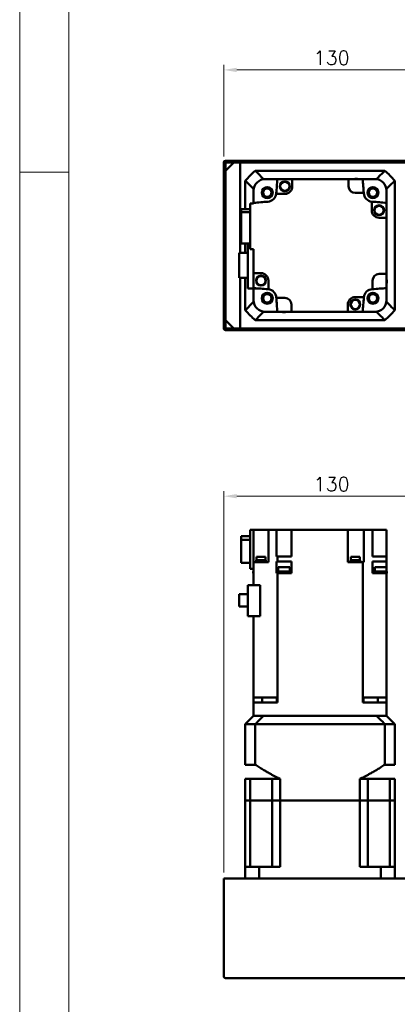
# Model space of a CAD drawing. Header units: millimetres. Extents: x 46891 to 51038, y 6223 to 10291.
# Tile 2 of 8: x 48547 to 48774, y 8909 to 9502. Entities that reach past the tile are written whole.
import ezdxf

# ---------------------------------------------------------------- set-up
doc = ezdxf.new("R2010")
doc.units = ezdxf.units.MM
doc.header["$LTSCALE"] = 0.5
doc.layers.get('0').update_dxf_attribs({"lineweight": 20})
doc.layers.add('외형선(ISO)', color=7, linetype='Continuous', lineweight=50)
doc.styles.add('DSR TEXT', font='romans.shx', dxfattribs={"bigfont": 'whgtxt.shx'})
doc.styles.get("Standard").update_dxf_attribs({"font": 'romans.shx', "bigfont": 'whgtxt.shx'})
doc.dimstyles.new('DSR', dxfattribs={"dimscale": 2, "dimtxt": 3, "dimasz": 3, "dimexe": 0.5, "dimexo": 0.5, "dimgap": 0.5, "dimtad": 1, "dimdsep": 46, "dimtxsty": 'Standard', "dimcen": 2.5, "dimclrd": 4, "dimclre": 4, "dimclrt": 2, "dimadec": 0, "dimazin": 2, "dimtfac": 1, "dimtmove": 0, "dimatfit": 3, "dimfxl": 0, "dimlwd": -1, "dimlwe": -1, "dimarcsym": 0})

# ---------------------------------------------------------------- blocks, each defined once
blk = doc.blocks.new('A$C1C1952E1')
at = {"color": 1}
blk.add_lwpolyline([(0, 0), (420, 0), (420, 297), (0, 297)], close=True, dxfattribs=at)
at = {"color": 3}
blk.add_lwpolyline([(5, 5), (415, 5), (415, 292), (5, 292)], close=True, dxfattribs=at)
blk = doc.blocks.new('*D125')
at = {"color": 1, "linetype": 'ByBlock'}
for p, q in [((48669.5, 9419.41), (48669.5, 9474.57)), ((48799.5, 9409.41), (48799.5, 9474.57)), ((48791.7, 9471.57), (48677.3, 9471.57))]:
    blk.add_line(p, q, dxfattribs=at)
at = {"color": 1}
for points in [[(48677.3, 9472.87), (48677.3, 9470.27), (48669.5, 9471.57)], [(48791.7, 9472.87), (48791.7, 9470.27), (48799.5, 9471.57)]]:
    blk.add_solid(points, dxfattribs=at)
at = {"layer": 'Defpoints', "color": 0}
for p in [(48669.5, 9471.57), (48669.5, 9415.81), (48799.5, 9405.81)]:
    blk.add_point(p, dxfattribs=at)
at = {"color": 3, "insert": (48734.5, 9478.77), "char_height": 8.4, "attachment_point": 5, "style": 'DSR TEXT'}
blk.add_mtext('130', dxfattribs=at)
blk = doc.blocks.new('*D155')
at = {"color": 1, "linetype": 'ByBlock'}
for p, q in [((48669.5, 8988.03), (48669.5, 9217.74)), ((48791.7, 9214.74), (48677.3, 9214.74)), ((48799.5, 9154.53), (48799.5, 9217.74))]:
    blk.add_line(p, q, dxfattribs=at)
at = {"color": 1}
for points in [[(48677.3, 9216.04), (48677.3, 9213.44), (48669.5, 9214.74)], [(48791.7, 9216.04), (48791.7, 9213.44), (48799.5, 9214.74)]]:
    blk.add_solid(points, dxfattribs=at)
at = {"layer": 'Defpoints', "color": 0}
for p in [(48669.5, 9214.74), (48799.5, 9150.93), (48669.5, 8984.43)]:
    blk.add_point(p, dxfattribs=at)
at = {"color": 3, "insert": (48734.5, 9221.94), "char_height": 8.4, "attachment_point": 5, "style": 'DSR TEXT'}
blk.add_mtext('130', dxfattribs=at)

msp = doc.modelspace()

# ---------------------------------------------------------------- linework, layer by layer
at = {"color": 1}
msp.add_line((48576.33082, 9409.88267), (48546.67132, 9409.88267), dxfattribs=at)
at = {"layer": '외형선(ISO)'}
for p, q in [((48669.50234, 9415.81317), (48669.50234, 9407.81317)), ((48909.50234, 9416.81317), (48670.50234, 9416.81317)), ((48670.50234, 9410.81317), (48675.50234, 9415.81317)), ((48670.50234, 9407.81317), (48670.50234, 9415.31317)), ((48671.00234, 9415.81317), (48909.00234, 9415.81317)), ((48679.50234, 9415.81317), (48675.50234, 9415.81317)), ((48679.50234, 9361.36317), (48679.50234, 9415.81317)), ((48670.50234, 9410.81317), (48670.50234, 9320.81317)), ((48766.50494, 9410.81317), (48688.49974, 9410.81317)), ((48669.50234, 9407.81317), (48670.50234, 9407.81317)), ((48669.50234, 9403.81317), (48669.50234, 9407.81317)), ((48670.50234, 9403.81317), (48669.50234, 9403.81317)), ((48669.50234, 9403.81317), (48669.50234, 9327.81317)), ((48670.50234, 9327.81317), (48670.50234, 9403.81317)), ((48682.50234, 9404.81576), (48682.50234, 9387.59544)), ((48693.49866, 9405.81317), (48694.50234, 9405.81317)), ((48701.83615, 9405.81317), (48694.50234, 9405.81317)), ((48701.83615, 9405.81317), (48710.80234, 9405.81317)), ((48744.70234, 9405.81317), (48710.80234, 9405.81317)), ((48710.80234, 9405.81317), (48710.80234, 9401.41317)), ((48744.70234, 9405.81317), (48753.16853, 9405.81317)), ((48744.70234, 9401.41317), (48744.70234, 9405.81317)), ((48760.50234, 9405.81317), (48753.16853, 9405.81317)), ((48760.50234, 9405.81317), (48761.50602, 9405.81317)), ((48772.50234, 9326.81057), (48772.50234, 9404.81576)), ((48687.50234, 9399.81684), (48687.50234, 9398.81317)), ((48687.50234, 9391.47935), (48687.50234, 9398.81317)), ((48706.30234, 9396.91317), (48701.13523, 9396.91317)), ((48753.82428, 9397.41317), (48748.70234, 9397.41317)), ((48767.50234, 9399.81684), (48767.50234, 9398.81317)), ((48767.50234, 9391.47935), (48767.50234, 9398.81317)), ((48685.50234, 9391.01317), (48687.50234, 9391.01317)), ((48685.50234, 9391.01317), (48685.50234, 9363.61317)), ((48687.50234, 9391.01317), (48687.50234, 9391.47935)), ((48758.60234, 9387.01317), (48758.60234, 9392.18028)), ((48767.50234, 9391.47935), (48767.50234, 9382.51317)), ((48680.00234, 9387.59544), (48685.50234, 9387.59544)), ((48680.00234, 9387.59544), (48680.00234, 9385.88927)), ((48685.50234, 9385.88927), (48680.00234, 9385.88927)), ((48680.00234, 9385.88927), (48680.00234, 9367.03089)), ((48767.50234, 9382.51317), (48763.10234, 9382.51317)), ((48767.50234, 9348.61317), (48767.50234, 9382.51317)), ((48684.10234, 9361.36317), (48678.70234, 9361.36317)), ((48678.70234, 9361.36317), (48678.70234, 9346.26317)), ((48680.00234, 9367.03089), (48685.50234, 9367.03089)), ((48682.50234, 9367.03089), (48682.50234, 9361.36317)), ((48684.10234, 9367.03089), (48684.10234, 9339.81317)), ((48685.50234, 9363.61317), (48687.50234, 9363.61317)), ((48687.50234, 9349.11317), (48687.50234, 9363.61317)), ((48678.70234, 9346.26317), (48684.10234, 9346.26317)), ((48679.50234, 9315.81317), (48679.50234, 9346.26317)), ((48682.50234, 9346.26317), (48682.50234, 9326.81057)), ((48687.50234, 9349.11317), (48687.50234, 9340.14698)), ((48691.90234, 9349.11317), (48687.50234, 9349.11317)), ((48696.40234, 9344.61317), (48696.40234, 9339.44605)), ((48759.10234, 9339.49122), (48759.10234, 9344.61317)), ((48763.10234, 9348.61317), (48767.50234, 9348.61317)), ((48767.50234, 9348.61317), (48767.50234, 9340.14698)), ((48684.10234, 9339.81317), (48691.53089, 9339.81317)), ((48687.50234, 9332.81317), (48687.50234, 9339.81317)), ((48767.50234, 9332.81317), (48767.50234, 9340.14698)), ((48687.50234, 9332.81317), (48687.50234, 9331.80949)), ((48701.1804, 9334.21317), (48706.30234, 9334.21317)), ((48748.70234, 9334.71317), (48753.86945, 9334.71317)), ((48767.50234, 9332.81317), (48767.50234, 9331.80949)), ((48669.50234, 9327.81317), (48670.50234, 9327.81317)), ((48669.50234, 9323.81317), (48669.50234, 9327.81317)), ((48693.49866, 9325.81317), (48694.50234, 9325.81317)), ((48694.50234, 9325.81317), (48701.83615, 9325.81317)), ((48701.83615, 9325.81317), (48710.30234, 9325.81317)), ((48710.30234, 9330.21317), (48710.30234, 9325.81317)), ((48710.30234, 9325.81317), (48744.20234, 9325.81317)), ((48744.20234, 9325.81317), (48744.20234, 9330.21317)), ((48753.16853, 9325.81317), (48744.20234, 9325.81317)), ((48753.16853, 9325.81317), (48760.50234, 9325.81317)), ((48760.50234, 9325.81317), (48761.50602, 9325.81317)), ((48670.50234, 9323.81317), (48669.50234, 9323.81317)), ((48669.50234, 9323.81317), (48669.50234, 9315.81317)), ((48670.50234, 9316.31317), (48670.50234, 9323.81317)), ((48675.50234, 9315.81317), (48670.50234, 9320.81317)), ((48688.49974, 9320.81317), (48766.50494, 9320.81317)), ((48670.50234, 9314.81317), (48799.50234, 9314.81317)), ((48799.50234, 9315.81317), (48671.00234, 9315.81317)), ((48675.50234, 9315.81317), (48679.50234, 9315.81317)), ((48685.50234, 9190.73282), (48680.00234, 9190.73282)), ((48680.00234, 9190.73282), (48680.00234, 9188.41731)), ((48685.50234, 9194.42724), (48687.50234, 9194.42724)), ((48685.50234, 9194.42724), (48685.50234, 9170.92724)), ((48687.50234, 9194.42724), (48687.50234, 9174.92724)), ((48691.90234, 9194.42724), (48687.50234, 9194.42724)), ((48696.40234, 9194.42724), (48691.90234, 9194.42724)), ((48701.16967, 9194.42724), (48696.40234, 9194.42724)), ((48696.40234, 9194.42724), (48696.40234, 9174.92724)), ((48701.16967, 9194.42724), (48701.1804, 9194.42724)), ((48701.1804, 9178.42724), (48701.1804, 9194.42724)), ((48701.1804, 9194.42724), (48706.30234, 9194.42724)), ((48710.30234, 9194.42724), (48706.30234, 9194.42724)), ((48710.30234, 9194.42724), (48744.20234, 9194.42724)), ((48710.30234, 9178.42724), (48710.30234, 9194.42724)), ((48744.20234, 9174.92724), (48744.20234, 9194.42724)), ((48748.70234, 9194.42724), (48744.20234, 9194.42724)), ((48748.70234, 9194.42724), (48753.86945, 9194.42724)), ((48758.94619, 9194.42724), (48753.86945, 9194.42724)), ((48753.86945, 9174.92724), (48753.86945, 9194.42724)), ((48758.94619, 9194.42724), (48759.10234, 9194.42724)), ((48759.10234, 9178.42724), (48759.10234, 9194.42724)), ((48763.10234, 9194.42724), (48759.10234, 9194.42724)), ((48763.10234, 9194.42724), (48767.50234, 9194.42724)), ((48767.50234, 9194.42724), (48767.50234, 9178.42724)), ((48680.00234, 9188.41731), (48685.50234, 9188.41731)), ((48680.00234, 9188.41731), (48680.00234, 9174.52166)), ((48689.1914, 9178.12724), (48694.6914, 9178.12724)), ((48689.1914, 9178.12724), (48689.1914, 9176.12724)), ((48694.6914, 9178.12724), (48694.6914, 9176.12724)), ((48701.1804, 9178.42724), (48701.83615, 9178.42724)), ((48701.83615, 9178.42724), (48710.30234, 9178.42724)), ((48701.83615, 9175.42724), (48701.83615, 9178.42724)), ((48745.95091, 9178.12724), (48751.45091, 9178.12724)), ((48745.95091, 9178.12724), (48745.95091, 9176.12724)), ((48751.45091, 9178.12724), (48751.45091, 9176.12724)), ((48759.10234, 9178.42724), (48767.50234, 9178.42724)), ((48767.50234, 9175.42724), (48767.50234, 9178.42724)), ((48680.00234, 9174.52166), (48685.50234, 9174.52166)), ((48687.50234, 9161.07724), (48687.50234, 9174.92724)), ((48687.50234, 9174.92724), (48696.05849, 9174.92724)), ((48688.9414, 9175.42724), (48694.9414, 9175.42724)), ((48688.9414, 9175.42724), (48688.9414, 9174.92724)), ((48688.9914, 9176.12724), (48694.8914, 9176.12724)), ((48688.9914, 9176.12724), (48688.9914, 9175.42724)), ((48694.8914, 9176.12724), (48694.8914, 9175.42724)), ((48694.9414, 9175.42724), (48694.9414, 9174.92724)), ((48696.40234, 9174.92724), (48696.05849, 9174.92724)), ((48701.1804, 9175.42724), (48701.1804, 9170.42724)), ((48701.83615, 9175.42724), (48701.1804, 9175.42724)), ((48710.30234, 9175.42724), (48701.83615, 9175.42724)), ((48702.29172, 9172.02724), (48709.29172, 9172.02724)), ((48702.29172, 9169.42724), (48702.29172, 9172.02724)), ((48709.29172, 9169.42724), (48709.29172, 9172.02724)), ((48710.30234, 9175.42724), (48710.30234, 9170.42724)), ((48753.16853, 9174.92724), (48744.20234, 9174.92724)), ((48745.70091, 9175.42724), (48751.70091, 9175.42724)), ((48745.70091, 9175.42724), (48745.70091, 9174.92724)), ((48745.75091, 9176.12724), (48751.65091, 9176.12724)), ((48745.75091, 9176.12724), (48745.75091, 9175.42724)), ((48751.65091, 9176.12724), (48751.65091, 9175.42724)), ((48751.70091, 9175.42724), (48751.70091, 9174.92724)), ((48753.16853, 9093.42724), (48753.16853, 9174.92724)), ((48753.16853, 9174.92724), (48753.83501, 9174.92724)), ((48753.86945, 9174.92724), (48753.83501, 9174.92724)), ((48759.10234, 9170.42724), (48759.10234, 9175.42724)), ((48767.50234, 9175.42724), (48759.10234, 9175.42724)), ((48760.42224, 9172.02724), (48767.42224, 9172.02724)), ((48760.42224, 9169.42724), (48760.42224, 9172.02724)), ((48767.42224, 9169.42724), (48767.42224, 9172.02724)), ((48767.50234, 9170.42724), (48767.50234, 9175.42724)), ((48685.50234, 9170.92724), (48687.50234, 9170.92724)), ((48687.28244, 9169.42724), (48687.50234, 9169.42724)), ((48687.28244, 9168.42724), (48687.28244, 9169.42724)), ((48687.50234, 9168.42724), (48687.28244, 9168.42724)), ((48701.17771, 9170.42724), (48701.17771, 9168.42724)), ((48701.1804, 9170.42724), (48701.17771, 9170.42724)), ((48701.17771, 9168.42724), (48701.83615, 9168.42724)), ((48702.29172, 9170.42724), (48701.1804, 9170.42724)), ((48701.83615, 9168.42724), (48704.5178, 9168.42724)), ((48701.83615, 9168.42724), (48701.83615, 9093.42724)), ((48701.99172, 9169.42724), (48709.59172, 9169.42724)), ((48701.99172, 9168.42724), (48701.99172, 9169.42724)), ((48707.06565, 9168.42724), (48704.5178, 9168.42724)), ((48707.06565, 9168.42724), (48710.30377, 9168.42724)), ((48709.29172, 9170.42724), (48710.30234, 9170.42724)), ((48709.59172, 9168.42724), (48709.59172, 9169.42724)), ((48710.30377, 9170.42724), (48710.30234, 9170.42724)), ((48710.30377, 9170.42724), (48710.30377, 9168.42724)), ((48759.06328, 9168.42724), (48759.06328, 9170.42724)), ((48759.10234, 9170.42724), (48759.06328, 9170.42724)), ((48759.06328, 9168.42724), (48767.50234, 9168.42724)), ((48759.10234, 9170.42724), (48760.42224, 9170.42724)), ((48760.12224, 9169.42724), (48767.72224, 9169.42724)), ((48760.12224, 9168.42724), (48760.12224, 9169.42724)), ((48767.50234, 9170.42724), (48767.42224, 9170.42724)), ((48767.50234, 9170.42724), (48767.50234, 9169.42724)), ((48767.50234, 9093.42724), (48767.50234, 9168.42724)), ((48767.72224, 9168.42724), (48767.50234, 9168.42724)), ((48767.72224, 9168.42724), (48767.72224, 9169.42724)), ((48684.10234, 9161.07724), (48691.53089, 9161.07724)), ((48684.10234, 9142.52724), (48684.10234, 9161.07724)), ((48691.53089, 9161.07724), (48691.53089, 9142.52724)), ((48678.70234, 9155.75224), (48684.10234, 9155.75224)), ((48678.70234, 9155.75224), (48678.70234, 9148.30224)), ((48678.70234, 9148.30224), (48684.10234, 9148.30224)), ((48684.10234, 9142.52724), (48691.53089, 9142.52724)), ((48687.50234, 9142.52724), (48687.50234, 9093.42724)), ((48696.05849, 9093.42724), (48687.50234, 9093.42724)), ((48687.50234, 9090.42724), (48687.50234, 9093.42724)), ((48687.50234, 9082.42724), (48687.50234, 9090.42724)), ((48687.50234, 9090.42724), (48694.50234, 9090.42724)), ((48692.63806, 9093.42724), (48692.63806, 9090.42724)), ((48694.50234, 9090.42724), (48701.84477, 9090.42724)), ((48696.05849, 9093.42724), (48701.16967, 9093.42724)), ((48701.83615, 9093.42724), (48701.16967, 9093.42724)), ((48701.42546, 9093.42724), (48701.42546, 9090.42724)), ((48701.84477, 9093.42724), (48701.83615, 9093.42724)), ((48701.84477, 9093.42724), (48701.84477, 9090.42724)), ((48753.16853, 9093.42724), (48753.15991, 9093.42724)), ((48753.15991, 9093.42724), (48753.15991, 9090.42724)), ((48753.15991, 9090.42724), (48760.50234, 9090.42724)), ((48753.83501, 9093.42724), (48753.16853, 9093.42724)), ((48753.57922, 9093.42724), (48753.57922, 9090.42724)), ((48753.83501, 9093.42724), (48758.94619, 9093.42724)), ((48767.50234, 9093.42724), (48758.94619, 9093.42724)), ((48760.50234, 9090.42724), (48767.50234, 9090.42724)), ((48762.36662, 9093.42724), (48762.36662, 9090.42724)), ((48767.50234, 9093.42724), (48767.50234, 9090.42724)), ((48767.50234, 9082.42724), (48767.50234, 9090.42724)), ((48682.50234, 9077.42724), (48687.50234, 9082.42724)), ((48687.50234, 9082.42724), (48687.59043, 9082.42724)), ((48693.39531, 9082.42724), (48687.59043, 9082.42724)), ((48693.39531, 9082.42724), (48693.49866, 9082.42724)), ((48693.49866, 9082.42724), (48761.50602, 9082.42724)), ((48760.50234, 9082.42724), (48694.50234, 9082.42724)), ((48761.60937, 9082.42724), (48761.50602, 9082.42724)), ((48767.41425, 9082.42724), (48761.60937, 9082.42724)), ((48767.50234, 9082.42724), (48767.41425, 9082.42724)), ((48767.50234, 9082.42724), (48772.50234, 9077.42724)), ((48682.50234, 9077.42724), (48688.49974, 9077.42724)), ((48682.50234, 9052.97724), (48682.50234, 9077.42724)), ((48688.49974, 9052.97724), (48688.49974, 9077.42724)), ((48688.49974, 9077.42724), (48766.50494, 9077.42724)), ((48766.50494, 9077.42724), (48772.50234, 9077.42724)), ((48766.50494, 9052.97724), (48766.50494, 9077.42724)), ((48772.50234, 9052.97724), (48772.50234, 9077.42724)), ((48688.49974, 9052.97724), (48682.50234, 9052.97724)), ((48772.50234, 9052.97724), (48766.50494, 9052.97724)), ((48685.45012, 9044.42724), (48682.50234, 9044.42724)), ((48682.50234, 9031.42724), (48682.50234, 9044.42724)), ((48698.64734, 9044.42724), (48685.45012, 9044.42724)), ((48685.45012, 9031.42724), (48685.45012, 9044.42724)), ((48703.50234, 9044.42724), (48698.64734, 9044.42724)), ((48698.64734, 9031.42724), (48698.64734, 9044.42724)), ((48703.50234, 9031.42724), (48703.50234, 9044.42724)), ((48756.35734, 9044.42724), (48751.50234, 9044.42724)), ((48751.50234, 9031.42724), (48751.50234, 9044.42724)), ((48756.35734, 9031.42724), (48756.35734, 9044.42724)), ((48756.35734, 9044.42724), (48769.55456, 9044.42724)), ((48772.50234, 9044.42724), (48769.55456, 9044.42724)), ((48769.55456, 9031.42724), (48769.55456, 9044.42724)), ((48772.50234, 9031.42724), (48772.50234, 9044.42724)), ((48682.50234, 9031.42724), (48682.50234, 8991.42724)), ((48682.50234, 9031.42724), (48685.45012, 9031.42724)), ((48685.45012, 9031.42724), (48682.50234, 9031.42724)), ((48685.45012, 8991.42724), (48685.45012, 9031.42724)), ((48685.45012, 9031.42724), (48692.14734, 9031.42724)), ((48685.45012, 9031.42724), (48692.14734, 9031.42724)), ((48692.14734, 9031.42724), (48698.64734, 9031.42724)), ((48692.14734, 9031.42724), (48698.64734, 9031.42724)), ((48698.64734, 9031.42724), (48703.50234, 9031.42724)), ((48698.64734, 8991.42724), (48698.64734, 9031.42724)), ((48703.50234, 9031.42724), (48698.64734, 9031.42724)), ((48703.50234, 9031.42724), (48751.50234, 9031.42724)), ((48703.50234, 9031.42724), (48703.50234, 8991.42724)), ((48703.50234, 9031.42724), (48751.50234, 9031.42724)), ((48751.50234, 9031.42724), (48756.35734, 9031.42724)), ((48751.50234, 9031.42724), (48751.50234, 8991.42724)), ((48756.35734, 9031.42724), (48751.50234, 9031.42724)), ((48756.35734, 9031.42724), (48762.85734, 9031.42724)), ((48756.35734, 8991.42724), (48756.35734, 9031.42724)), ((48756.35734, 9031.42724), (48762.85734, 9031.42724)), ((48762.85734, 9031.42724), (48769.55456, 9031.42724)), ((48762.85734, 9031.42724), (48769.55456, 9031.42724)), ((48769.55456, 9031.42724), (48772.50234, 9031.42724)), ((48769.55456, 8991.42724), (48769.55456, 9031.42724)), ((48772.50234, 9031.42724), (48769.55456, 9031.42724)), ((48772.50234, 9031.42724), (48772.50234, 8991.42724)), ((48690.90999, 8991.42724), (48682.50234, 8991.42724)), ((48682.50234, 8984.42724), (48682.50234, 8991.42724)), ((48690.90999, 8991.42724), (48703.50234, 8991.42724)), ((48690.90999, 8984.42724), (48690.90999, 8991.42724)), ((48751.50234, 8991.42724), (48764.09469, 8991.42724)), ((48772.50234, 8991.42724), (48764.09469, 8991.42724)), ((48764.09469, 8984.42724), (48764.09469, 8991.42724)), ((48772.50234, 8984.42724), (48772.50234, 8991.42724)), ((48669.50234, 8984.42724), (48669.50234, 8925.42724)), ((48669.50234, 8984.42724), (48670.50234, 8984.42724)), ((48670.50234, 8984.42724), (48909.50234, 8984.42724)), ((48670.50234, 8924.42724), (48909.50234, 8924.42724))]:
    msp.add_line(p, q, dxfattribs=at)
for centre, radius in [((48706.30377, 9401.3741), 3), ((48706.30377, 9401.3741), 2.95), ((48706.30377, 9401.3741), 2.75), ((48695.68254, 9397.63297), 3.3), ((48695.68254, 9397.63297), 3.2), ((48695.68254, 9397.63297), 3), ((48695.68254, 9397.63297), 2.5), ((48759.32215, 9397.63297), 3.3), ((48759.32215, 9397.63297), 3.2), ((48759.32215, 9397.63297), 3), ((48759.32215, 9397.63297), 2.5), ((48763.06328, 9387.01174), 3), ((48763.06328, 9387.01174), 2.95), ((48763.06328, 9387.01174), 2.75), ((48691.9414, 9344.61459), 3), ((48691.9414, 9344.61459), 2.95), ((48691.9414, 9344.61459), 2.75), ((48695.68254, 9333.99336), 3.3), ((48695.68254, 9333.99336), 3.2), ((48695.68254, 9333.99336), 3), ((48695.68254, 9333.99336), 2.5), ((48748.70091, 9330.25223), 3), ((48748.70091, 9330.25223), 2.95), ((48748.70091, 9330.25223), 2.75), ((48759.32215, 9333.99336), 3.3), ((48759.32215, 9333.99336), 3.2), ((48759.32215, 9333.99336), 3), ((48759.32215, 9333.99336), 2.5)]:
    msp.add_circle(centre, radius, dxfattribs=at)
for centre, radius, start, end in [((48670.50234, 9415.81317), 1, 90, 180), ((48671.00234, 9415.31317), 0.5, 90, 180), ((48727.50234, 9365.81317), 59.55, 130.91627078, 139.08372922), ((48727.50234, 9365.81317), 59.55, 40.91627078, 49.08372922), ((48694.50234, 9398.81317), 7, 90, 180), ((48727.50234, 9365.81317), 52.5, 130.36759354, 130.51580082), ((49160.09372, 9365.81317), 460, 175.01145802, 176.0804225), ((48749.21296, 9402.23306), 3.8, 70.41268147, 109.58731853), ((48294.91096, 9365.81317), 460, 3.93907323, 4.98854198), ((48760.50234, 9398.81317), 7, 0, 90), ((48727.50234, 9365.81317), 52.5, 49.48419918, 49.63240646), ((48727.50234, 9365.81317), 52.5, 139.48419918, 139.63240646), ((48695.68254, 9397.63297), 5.5, 273.9195775, 352.47991906), ((48695.68254, 9397.63297), 5.5, 352.47991906, 356.0804225), ((48706.30234, 9401.41317), 4.5, 270, 0), ((48748.70234, 9401.41317), 4, 180, 270), ((48294.91096, 9365.81316), 460, 3.9195775, 3.93907323), ((48759.32215, 9397.63297), 5.5, 183.9195775, 262.47991906), ((48727.50234, 9365.81317), 52.5, 40.36759354, 40.51580082), ((48727.50234, 8933.22178), 460, 93.9195775, 94.98854198), ((48759.32215, 9397.63297), 5.5, 262.47991906, 266.0804225), ((48727.50234, 8933.22178), 460, 85.01145802, 86.0804225), ((48763.10234, 9387.01317), 4.5, 180, 270), ((48691.90234, 9344.61317), 4.5, 0, 90), ((48763.10234, 9344.61317), 4, 90, 180), ((48763.92224, 9344.10255), 3.8, 340.41268147, 19.58731853), ((48727.50234, 9798.40455), 460, 265.01145802, 266.0804225), ((48695.68254, 9333.99336), 5.5, 82.47991906, 86.0804225), ((48695.68254, 9333.99336), 5.5, 3.9195775, 82.47991906), ((48759.32215, 9333.99336), 5.5, 93.9195775, 172.47991906), ((48727.50234, 9798.40455), 460, 273.9195775, 273.93907323), ((48727.50234, 9798.40455), 460, 273.93907323, 274.98854198), ((48694.50234, 9332.81317), 7, 180, 270), ((48727.50234, 9365.81317), 52.5, 220.36759354, 220.51580082), ((49160.09372, 9365.81317), 460, 183.9195775, 183.93907323), ((49160.09372, 9365.81317), 460, 183.93907323, 184.98854198), ((48706.30234, 9330.21317), 4, 0, 90), ((48748.70234, 9330.21317), 4.5, 90, 180), ((48294.91096, 9365.81317), 460, 355.01145802, 356.0804225), ((48759.32215, 9333.99336), 5.5, 172.47991906, 176.0804225), ((48760.50234, 9332.81317), 7, 270, 0), ((48727.50234, 9365.81317), 52.5, 319.48419918, 319.63240646), ((48727.50234, 9365.81317), 59.55, 220.91627078, 229.08372922), ((48727.50234, 9365.81317), 52.5, 229.48419918, 229.63240646), ((48705.79172, 9329.39327), 3.8, 250.41268147, 289.58731853), ((48727.50234, 9365.81317), 52.5, 310.36759354, 310.51580082), ((48727.50234, 9365.81317), 59.55, 310.91627078, 319.08372922), ((48670.50234, 9315.81317), 1, 180, 270), ((48671.00234, 9316.31317), 0.5, 180, 270), ((48670.50234, 8925.42724), 1, 180, 270)]:
    msp.add_arc(centre, radius, start, end, dxfattribs=at)
for points in [[(48688.49974, 9410.81317), (48689.06843, 9410.24394), (48690.19695, 9409.11459), (48691.86334, 9407.4478), (48692.9565, 9406.35499), (48693.49866, 9405.81317)], [(48761.50602, 9405.81317), (48762.04846, 9406.35526), (48763.14198, 9407.44844), (48764.80838, 9409.11524), (48765.93653, 9410.24422), (48766.50494, 9410.81317)], [(48687.50234, 9399.81684), (48686.96024, 9400.35928), (48685.86706, 9401.45281), (48684.20026, 9403.1192), (48683.07129, 9404.24735), (48682.50234, 9404.81576)], [(48772.50234, 9404.81576), (48771.93312, 9404.24708), (48770.80377, 9403.11856), (48769.13698, 9401.45216), (48768.04416, 9400.35901), (48767.50234, 9399.81684)], [(48682.50234, 9326.81057), (48683.07157, 9327.37925), (48684.20091, 9328.50777), (48685.8677, 9330.17417), (48686.96052, 9331.26733), (48687.50234, 9331.80949)], [(48767.50234, 9331.80949), (48768.04444, 9331.26705), (48769.13762, 9330.17352), (48770.80442, 9328.50713), (48771.93339, 9327.37898), (48772.50234, 9326.81057)], [(48693.49866, 9325.81317), (48692.95622, 9325.27107), (48691.8627, 9324.17789), (48690.1963, 9322.51109), (48689.06815, 9321.38211), (48688.49974, 9320.81317)], [(48766.50494, 9320.81317), (48765.93625, 9321.38239), (48764.80773, 9322.51174), (48763.14134, 9324.17853), (48762.04818, 9325.27134), (48761.50602, 9325.81317)], [(48693.49866, 9082.42724), (48692.95622, 9081.88514), (48691.8627, 9080.79196), (48690.1963, 9079.12516), (48689.06815, 9077.99619), (48688.49974, 9077.42724)], [(48766.50494, 9077.42724), (48765.93625, 9077.99647), (48764.80773, 9079.12581), (48763.14134, 9080.7926), (48762.04818, 9081.88542), (48761.50602, 9082.42724)]]:
    msp.add_open_spline(points, degree=3, dxfattribs=at)
for points, weights in [([(48688.49974, 9052.97724), (48696.5812, 9047.68425), (48703.50234, 9044.42724)], [1.24342419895, 1.30973118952, 1.35416666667]), ([(48751.50234, 9044.42724), (48758.42348, 9047.68425), (48766.50494, 9052.97724)], [1.35416666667, 1.30973118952, 1.24342419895])]:
    msp.add_rational_spline(points, weights, degree=2, dxfattribs=at)

# ---------------------------------------------------------------- block references
at = {"xscale": 5.931900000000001, "yscale": 5.931900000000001, "zscale": 5.931900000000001}
msp.add_blockref('A$C1C1952E1', (48546.67132, 8528.99552), dxfattribs=at)

# ---------------------------------------------------------------- dimensions: what is measured, and where the dimension line sits
for base, p1, p2, picture, middle in [((48669.50234, 9471.57296), (48799.50234, 9405.81317), (48669.50234, 9415.81317), '*D125', (48734.50234, 9478.77296)), ((48669.50234, 9214.73712), (48799.50234, 9150.92724), (48669.50234, 8984.42724), '*D155', (48734.50234, 9221.93712))]:
    dim = msp.add_linear_dim(base=base, p1=p1, p2=p2, dimstyle='DSR', override={"dimscale": 3, "dimtxt": 2.8, "dimasz": 2.600136, "dimexe": 1, "dimexo": 1.2, "dimgap": 1, "dimdec": 4, "dimtxsty": 'DSR TEXT', "dimclrd": 1, "dimclre": 1, "dimclrt": 3, "dimtdec": 4, "dimtix": 1})
    dim.commit()
    dim.dimension.update_dxf_attribs({"geometry": picture, "text_midpoint": middle})

doc.saveas('drawing.dxf')
